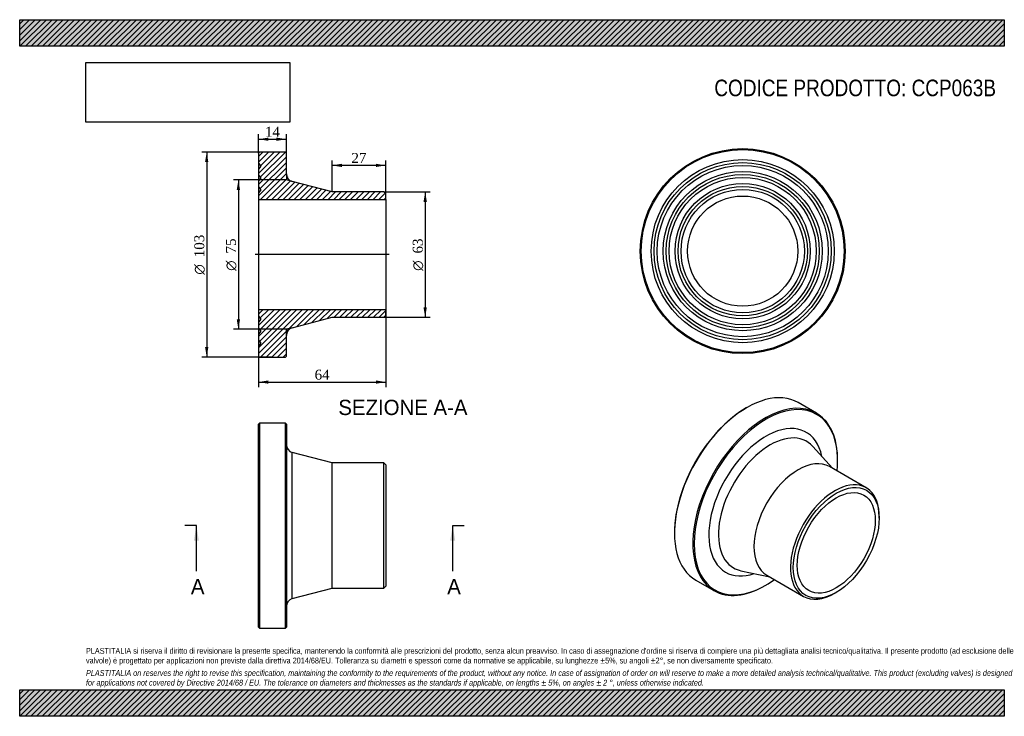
# Model space of a CAD drawing. Header units: millimetres. Extents: x 0 to 495, y 0 to 350.
import ezdxf
from ezdxf.enums import TextEntityAlignment as Align
from ezdxf.lldxf.tags import DXFTag

# ---------------------------------------------------------------- set-up
doc = ezdxf.new("R2010")
doc.units = ezdxf.units.MM
doc.header["$LTSCALE"] = 1.666667
for name, color, linetype in [('CCP063B', 7, 'Continuous'), ('Default', 7, 'Continuous'), ('DV4_Default', 7, 'Continuous')]:
    doc.layers.add(name, color=color, linetype=linetype)
doc.styles.add('SEACAD_Solid_Edge_ANSI', font='seans.ttf')
doc.styles.add('SEACAD_Solid_Edge_ANSI1_Symbols', font='semeca1.ttf')
doc.styles.add('SEACAD_Times_New_Roman', font='times.ttf')
tags = doc.linetypes.add('CENTER2', pattern=[28.575, 19.05, -3.175, 3.175, -3.175]).pattern_tags.tags
tags[10:11] = [DXFTag(74, 4), DXFTag(75, 0), DXFTag(340, '0'), DXFTag(46, 0.0), DXFTag(50, 0.0), DXFTag(44, 0.0), DXFTag(45, 0.0)]
tags[8:9] = [DXFTag(74, 4), DXFTag(75, 0), DXFTag(340, '0'), DXFTag(46, 0.0), DXFTag(50, 0.0), DXFTag(44, 0.0), DXFTag(45, 0.0)]
tags[6:7] = [DXFTag(74, 4), DXFTag(75, 0), DXFTag(340, '0'), DXFTag(46, 0.0), DXFTag(50, 0.0), DXFTag(44, 0.0), DXFTag(45, 0.0)]
tags[4:5] = [DXFTag(74, 4), DXFTag(75, 0), DXFTag(340, '0'), DXFTag(46, 0.0), DXFTag(50, 0.0), DXFTag(44, 0.0), DXFTag(45, 0.0)]
doc.dimstyles.new('ANSImm', dxfattribs={"dimtxt": 5, "dimasz": 5, "dimexe": 2.5, "dimexo": 0, "dimgap": 1.25, "dimtad": 1, "dimdsep": 46, "dimtxsty": 'SEACAD_Times_New_Roman', "dimblk1": '_SE_FILLED', "dimblk2": '_SE_FILLED', "dimsah": 1, "dimcen": 2.5, "dimazin": 0, "dimtfac": 0.85, "dimtdec": 3, "dimtofl": 0, "dimtmove": 0, "dimatfit": 3, "dimfxl": 1, "dimarcsym": 0})
picture_1 = doc.add_image_def('image1.jpg', size_in_pixel=(4302, 1260))

# ---------------------------------------------------------------- blocks, each defined once
blk = doc.blocks.new('SE')
at = {"layer": 'CCP063B', "color": 7, "linetype": 'Continuous'}
for p, q in [((120.57, 147.34), (120.07, 146.84)), ((120.07, 44.84), (120.07, 146.84)), ((120.57, 147.34), (120.57, 44.34)), ((133.57, 147.34), (120.57, 147.34)), ((133.57, 44.34), (133.57, 147.34)), ((134.07, 146.84), (133.57, 147.34)), ((134.07, 146.84), (134.07, 44.84)), ((137.06, 59.12), (137.06, 132.56)), ((157.07, 127.34), (137.06, 132.56)), ((157.07, 64.34), (157.07, 127.34)), ((183.07, 127.34), (157.07, 127.34)), ((183.07, 64.34), (183.07, 127.34)), ((184.07, 126.34), (183.07, 127.34)), ((184.07, 126.34), (184.07, 65.34)), ((183.07, 64.34), (184.07, 65.34)), ((137.06, 59.12), (157.07, 64.34)), ((157.07, 64.34), (183.07, 64.34)), ((120.07, 44.84), (120.57, 44.34)), ((133.57, 44.34), (134.07, 44.84)), ((120.57, 44.34), (133.57, 44.34))]:
    blk.add_line(p, q, dxfattribs=at)
for centre, start, end in [((138.07, 136.43), 180, 255.3791), ((138.07, 55.25), 104.6209, 180)]:
    blk.add_arc(centre, 4, start, end, dxfattribs=at)
blk = doc.blocks.new('SE1')
at = {"layer": 'CCP063B', "color": 7, "linetype": 'Continuous'}
for p, q in [((365.6, 155.11), (365.25, 154.9)), ((400.54, 152.35), (391.35, 157.66)), ((408.63, 124.59), (398.69, 135.63)), ((411.21, 128.37), (411.21, 128.78)), ((425.54, 114.82), (407.16, 125.44)), ((432.07, 99.59), (432.07, 100.4)), ((329.18, 92.44), (329.18, 92.03)), ((362.6, 73.12), (377.13, 70.03)), ((375.66, 70.88), (394.04, 60.26)), ((339.85, 68.46), (349.04, 63.15)), ((374.79, 65.7), (375.15, 65.91)), ((409.79, 61.82), (410.5, 62.23))]:
    blk.add_line(p, q, dxfattribs=at)
for centre, major_axis, start_param, end_param in [((365.6, 113.06), (25.75, 44.6), 0, 3.141593), ((375.15, 107.55), (25.5, 44.17), 0, 4.046642), ((365.25, 113.26), (-25.5, -44.17), 3.926991, 5.497787), ((374.79, 107.75), (-25.75, -44.6), 2.356194, 6.283185), ((375.15, 107.55), (25.5, 44.17), 5.378136, 6.283185), ((375.15, 107.55), (-20.3, -35.15), 2.563328, 6.283185), ((377.26, 106.33), (-18.36, -31.8), 2.956068, 6.283185), ((391.41, 98.16), (-15.75, -27.28), 3.141593, 6.283185), ((409.79, 87.54), (-15.75, -27.28), 2.356194, 6.283185), ((377.26, 106.33), (-18.36, -31.8), 0, 0.185525), ((375.15, 107.55), (-20.3, -35.15), 0, 0.578265), ((374.79, 107.75), (-25.75, -44.6), 0, 0.785398), ((409.79, 87.54), (-15.75, -27.28), 0, 0.785398)]:
    blk.add_ellipse(centre, major_axis=major_axis, ratio=0.57735, start_param=start_param, end_param=end_param, dxfattribs=at)
for major_axis in [(15.25, 26.41), (-13.85, -23.99)]:
    blk.add_ellipse((410.5, 87.14), major_axis=major_axis, ratio=0.57735, dxfattribs=at)
blk = doc.blocks.new('SE2')
at = {"layer": 'CCP063B', "color": 7, "linetype": 'Continuous'}
for radius in [51.5, 51, 46, 44.5, 43, 40, 38.5, 37, 34, 32.5, 31, 27.7]:
    blk.add_circle((363.48, 233.72), radius, dxfattribs=at)
blk = doc.blocks.new('SE4')
at = {"color": 7, "linetype": 'Continuous', "style": 'SEACAD_Solid_Edge_ANSI'}
blk.add_text('A', height=7.67, dxfattribs=at).set_placement((86.07, 69.01), align=Align.TOP_LEFT)
blk = doc.blocks.new('SE5')
at = {"color": 7, "linetype": 'Continuous', "style": 'SEACAD_Solid_Edge_ANSI'}
blk.add_text('A', height=7.67, dxfattribs=at).set_placement((214.93, 69.01), align=Align.TOP_LEFT)
blk = doc.blocks.new('SEANNOT_GROUP')
at = {"linetype": 'Continuous'}
blk.add_hatch(color=7, dxfattribs=at).paths.add_polyline_path([(90.11, 88.17), (88.84, 95.84), (87.56, 88.17)])
at = {"color": 7, "linetype": 'Continuous'}
blk.add_lwpolyline([(88.84, 72.84), (88.84, 95.84)], dxfattribs=at)
blk = doc.blocks.new('SEANNOT_GROUP1')
at = {"linetype": 'Continuous'}
blk.add_hatch(color=7, dxfattribs=at).paths.add_polyline_path([(218.97, 88.17), (217.69, 95.84), (216.41, 88.17)])
at = {"color": 7, "linetype": 'Continuous'}
blk.add_lwpolyline([(217.69, 72.84), (217.69, 95.84)], dxfattribs=at)
blk = doc.blocks.new('SE3')
at = {"layer": 'Default', "color": 7, "linetype": 'CENTER2'}
for p, q in [((88.84, 95.84), (83.09, 95.84)), ((217.69, 95.84), (223.44, 95.84))]:
    blk.add_line(p, q, dxfattribs=at)
at = {"layer": 'Default', "color": 7, "linetype": 'CENTER2', "const_width": 0.0001}
blk.add_lwpolyline([(88.84, 95.84), (217.69, 95.84)], dxfattribs=at)
at = {"layer": 'Default'}
for name in ['SEANNOT_GROUP', 'SEANNOT_GROUP1', 'SE4', 'SE5']:
    blk.add_blockref(name, (0, 0), dxfattribs=at)
blk = doc.blocks.new('SE6')
at = {"layer": 'CCP063B', "linetype": 'Continuous'}
h = blk.add_hatch(dxfattribs=at)
h.set_pattern_fill('LINE', scale=0.62992, angle=45, style=0)
edge = h.paths.add_edge_path()
edge.add_line((183.07, 263.47), (157.07, 263.47))
edge.add_line((157.07, 263.47), (137.06, 268.69))
edge.add_arc((138.07, 272.56), 4, 180, 255.3791, ccw=False)
edge.add_line((134.07, 272.56), (134.07, 282.97))
edge.add_line((134.07, 282.97), (133.57, 283.47))
edge.add_line((133.57, 283.47), (120.57, 283.47))
edge.add_line((120.57, 283.47), (120.07, 282.97))
edge.add_line((120.07, 282.97), (120.07, 277.97))
edge.add_line((120.07, 277.97), (121.17, 276.47))
edge.add_line((121.17, 276.47), (120.07, 274.97))
edge.add_line((120.07, 274.97), (120.07, 271.97))
edge.add_line((120.07, 271.97), (121.17, 270.47))
edge.add_line((121.17, 270.47), (120.07, 268.97))
edge.add_line((120.07, 268.97), (120.07, 265.97))
edge.add_line((120.07, 265.97), (121.17, 264.47))
edge.add_line((121.17, 264.47), (120.07, 262.97))
edge.add_line((120.07, 262.97), (120.07, 259.67))
edge.add_line((120.07, 259.67), (184.07, 259.67))
edge.add_line((184.07, 259.67), (184.07, 262.47))
edge.add_line((184.07, 262.47), (183.07, 263.47))
h = blk.add_hatch(dxfattribs=at)
h.set_pattern_fill('LINE', scale=0.62992, angle=45, style=0)
edge = h.paths.add_edge_path()
edge.add_line((184.07, 201.47), (184.07, 204.27))
edge.add_line((184.07, 204.27), (120.07, 204.27))
edge.add_line((120.07, 204.27), (120.07, 200.97))
edge.add_line((120.07, 200.97), (121.17, 199.47))
edge.add_line((121.17, 199.47), (120.07, 197.97))
edge.add_line((120.07, 197.97), (120.07, 194.97))
edge.add_line((120.07, 194.97), (121.17, 193.47))
edge.add_line((121.17, 193.47), (120.07, 191.97))
edge.add_line((120.07, 191.97), (120.07, 188.97))
edge.add_line((120.07, 188.97), (121.17, 187.47))
edge.add_line((121.17, 187.47), (120.07, 185.97))
edge.add_line((120.07, 185.97), (120.07, 180.97))
edge.add_line((120.07, 180.97), (120.57, 180.47))
edge.add_line((120.57, 180.47), (133.57, 180.47))
edge.add_line((133.57, 180.47), (134.07, 180.97))
edge.add_line((134.07, 180.97), (134.07, 191.38))
edge.add_arc((138.07, 191.38), 4, 104.6209, 180, ccw=False)
edge.add_line((137.06, 195.25), (157.07, 200.47))
edge.add_line((157.07, 200.47), (183.07, 200.47))
edge.add_line((183.07, 200.47), (184.07, 201.47))
at = {"layer": 'CCP063B', "color": 7, "linetype": 'Continuous'}
for p, q in [((120.07, 282.97), (120.57, 283.47)), ((120.07, 282.97), (120.07, 277.97)), ((133.57, 283.47), (120.57, 283.47)), ((133.57, 283.47), (134.07, 282.97)), ((134.07, 272.56), (134.07, 282.97)), ((120.07, 277.97), (120.07, 274.97)), ((120.07, 277.97), (121.17, 276.47)), ((121.17, 276.47), (120.07, 274.97)), ((120.07, 274.97), (120.07, 271.97)), ((120.07, 271.97), (120.07, 268.97)), ((120.07, 271.97), (121.17, 270.47)), ((121.17, 270.47), (120.07, 268.97)), ((120.07, 268.97), (120.07, 265.97)), ((157.07, 263.47), (137.06, 268.69)), ((120.07, 265.97), (120.07, 262.97)), ((120.07, 265.97), (121.17, 264.47)), ((121.17, 264.47), (120.07, 262.97)), ((120.07, 262.97), (120.07, 259.67)), ((183.07, 263.47), (157.07, 263.47)), ((183.07, 263.47), (184.07, 262.47)), ((184.07, 259.67), (184.07, 262.47)), ((120.07, 259.67), (120.07, 204.27)), ((120.07, 259.67), (184.07, 259.67)), ((184.07, 259.67), (184.07, 204.27)), ((184.07, 204.27), (120.07, 204.27)), ((120.07, 204.27), (120.07, 200.97)), ((184.07, 201.47), (184.07, 204.27)), ((120.07, 200.97), (120.07, 197.97)), ((120.07, 200.97), (121.17, 199.47)), ((121.17, 199.47), (120.07, 197.97)), ((137.06, 195.25), (157.07, 200.47)), ((157.07, 200.47), (183.07, 200.47)), ((184.07, 201.47), (183.07, 200.47)), ((120.07, 197.97), (120.07, 194.97)), ((120.07, 194.97), (120.07, 191.97)), ((120.07, 194.97), (121.17, 193.47)), ((121.17, 193.47), (120.07, 191.97)), ((120.07, 191.97), (120.07, 188.97)), ((120.07, 188.97), (120.07, 185.97)), ((120.07, 188.97), (121.17, 187.47)), ((134.07, 180.97), (134.07, 191.38)), ((121.17, 187.47), (120.07, 185.97)), ((120.07, 185.97), (120.07, 180.97)), ((120.57, 180.47), (120.07, 180.97)), ((120.57, 180.47), (133.57, 180.47)), ((134.07, 180.97), (133.57, 180.47))]:
    blk.add_line(p, q, dxfattribs=at)
for centre, start, end in [((138.07, 272.56), 180, 255.3791), ((138.07, 191.38), 104.6209, 180)]:
    blk.add_arc(centre, 4, start, end, dxfattribs=at)
at = {"layer": 'DV4_Default', "color": 7, "linetype": 'CENTER2'}
for p, q in [((134.07, 272.56), (134.07, 269.47)), ((137.06, 268.69), (134.07, 269.47)), ((185.82, 231.97), (118.32, 231.97)), ((137.06, 195.25), (134.07, 194.47)), ((134.07, 191.38), (134.07, 194.47))]:
    blk.add_line(p, q, dxfattribs=at)
blk = doc.blocks.new('DMBLK124')
at = {"layer": 'Default', "linetype": 'Continuous'}
for points in [[(125.07, 290.78), (120.07, 289.95), (125.07, 289.12)], [(129.07, 290.78), (129.07, 289.12), (134.07, 289.95)]]:
    blk.add_hatch(color=7, dxfattribs=at).paths.add_polyline_path(points)
at = {"layer": 'Default', "color": 7, "linetype": 'Continuous'}
for p, q in [((120.07, 282.97), (120.07, 292.45)), ((134.07, 282.97), (134.07, 292.45)), ((120.07, 289.95), (134.07, 289.95))]:
    blk.add_line(p, q, dxfattribs=at)
at = {"layer": 'Default', "color": 7, "linetype": 'Continuous', "style": 'SEACAD_Times_New_Roman'}
blk.add_text('14', height=5, dxfattribs=at).set_placement((123.28, 296.2), align=Align.TOP_LEFT)
blk = doc.blocks.new('_SE_FILLED')
at = {"color": 0}
blk.add_line((0, 0), (-1, 0), dxfattribs=at)
blk.add_solid([(0, 0), (-1, -0.1665), (-1, 0.1665), (0, 0)], dxfattribs=at)
blk = doc.blocks.new('DMBLK125')
at = {"layer": 'Default', "linetype": 'Continuous'}
for points in [[(125.07, 167.08), (125.07, 168.75), (120.07, 167.91)], [(179.07, 167.08), (184.07, 167.91), (179.07, 168.75)]]:
    blk.add_hatch(color=7, dxfattribs=at).paths.add_polyline_path(points)
at = {"layer": 'Default', "color": 7, "linetype": 'Continuous'}
for p, q in [((120.07, 204.27), (120.07, 165.41)), ((184.07, 204.27), (184.07, 165.41)), ((120.07, 167.91), (184.07, 167.91))]:
    blk.add_line(p, q, dxfattribs=at)
at = {"layer": 'Default', "color": 7, "linetype": 'Continuous', "style": 'SEACAD_Times_New_Roman'}
blk.add_text('64', height=5, dxfattribs=at).set_placement((148.28, 174.16), align=Align.TOP_LEFT)
blk = doc.blocks.new('DMBLK126')
at = {"layer": 'Default', "linetype": 'Continuous'}
for points in [[(162.07, 277.63), (157.07, 276.8), (162.07, 275.97)], [(179.07, 277.63), (179.07, 275.97), (184.07, 276.8)]]:
    blk.add_hatch(color=7, dxfattribs=at).paths.add_polyline_path(points)
at = {"layer": 'Default', "color": 7, "linetype": 'Continuous'}
for p, q in [((157.07, 263.47), (157.07, 279.3)), ((184.07, 259.67), (184.07, 279.3)), ((184.07, 276.8), (157.07, 276.8))]:
    blk.add_line(p, q, dxfattribs=at)
at = {"layer": 'Default', "color": 7, "linetype": 'Continuous', "style": 'SEACAD_Times_New_Roman'}
blk.add_text('27', height=5, dxfattribs=at).set_placement((166.78, 283.05), align=Align.TOP_LEFT)
blk = doc.blocks.new('GDimGGroup')
at = {"layer": 'Default', "linetype": 'Continuous'}
for points in [[(93.19, 278.47), (94.85, 278.47), (94.02, 283.47)], [(93.19, 185.47), (94.02, 180.47), (94.85, 185.47)]]:
    blk.add_hatch(color=7, dxfattribs=at).paths.add_polyline_path(points)
at = {"layer": 'Default', "color": 7, "linetype": 'Continuous'}
for p, q in [((127.07, 283.47), (91.52, 283.47)), ((94.02, 283.47), (94.02, 180.47)), ((127.07, 180.47), (91.52, 180.47))]:
    blk.add_line(p, q, dxfattribs=at)
for s, style, p in [('103', 'SEACAD_Times_New_Roman', (87.77, 230.64)), ('O', 'SEACAD_Solid_Edge_ANSI1_Symbols', (87.77, 221.93))]:
    blk.add_text(s, height=5, rotation=90, dxfattribs=dict(at, style=style)).set_placement(p, align=Align.TOP_LEFT)
blk = doc.blocks.new('GDimGGroup1')
at = {"layer": 'Default', "linetype": 'Continuous'}
for points in [[(109.12, 264.47), (110.78, 264.47), (109.95, 269.47)], [(109.12, 199.47), (109.95, 194.47), (110.78, 199.47)]]:
    blk.add_hatch(color=7, dxfattribs=at).paths.add_polyline_path(points)
at = {"layer": 'Default', "color": 7, "linetype": 'Continuous'}
for p, q in [((134.07, 269.47), (107.45, 269.47)), ((109.95, 269.47), (109.95, 194.47)), ((134.07, 194.47), (107.45, 194.47))]:
    blk.add_line(p, q, dxfattribs=at)
for s, style, p in [('75', 'SEACAD_Times_New_Roman', (103.7, 232.53)), ('O', 'SEACAD_Solid_Edge_ANSI1_Symbols', (103.7, 223.83))]:
    blk.add_text(s, height=5, rotation=90, dxfattribs=dict(at, style=style)).set_placement(p, align=Align.TOP_LEFT)
blk = doc.blocks.new('GDimGGroup2')
at = {"layer": 'Default', "linetype": 'Continuous'}
for points in [[(204.69, 258.47), (203.85, 263.47), (203.02, 258.47)], [(204.69, 205.47), (203.02, 205.47), (203.85, 200.47)]]:
    blk.add_hatch(color=7, dxfattribs=at).paths.add_polyline_path(points)
at = {"layer": 'Default', "color": 7, "linetype": 'Continuous'}
for p, q in [((183.07, 263.47), (206.35, 263.47)), ((203.85, 263.47), (203.85, 200.47)), ((183.07, 200.47), (206.35, 200.47))]:
    blk.add_line(p, q, dxfattribs=at)
for s, style, p in [('63', 'SEACAD_Times_New_Roman', (197.6, 232.53)), ('O', 'SEACAD_Solid_Edge_ANSI1_Symbols', (197.6, 223.83))]:
    blk.add_text(s, height=5, rotation=90, dxfattribs=dict(at, style=style)).set_placement(p, align=Align.TOP_LEFT)

msp = doc.modelspace()

# ---------------------------------------------------------------- hatches: boundary and pattern name
at = {"layer": 'Default', "linetype": 'Continuous'}
h = msp.add_hatch(dxfattribs=at)
h.set_pattern_fill('LINE', scale=0.62992, angle=45, style=0)
h.paths.add_polyline_path([(495, 336.667), (495, 350), (0, 350), (0, 336.667)])
for points in [[(495, 336.667), (495, 350), (0, 350), (0, 336.667)], [(495, 0), (495, 13.333), (0, 13.333), (0, 0)]]:
    msp.add_hatch(color=7, dxfattribs=at).paths.add_polyline_path(points)
h = msp.add_hatch(dxfattribs=at)
h.set_pattern_fill('LINE', scale=0.62992, angle=45, style=0)
h.paths.add_polyline_path([(495, 0), (495, 13.333), (0, 13.333), (0, 0)])

# ---------------------------------------------------------------- linework, layer by layer
at = {"layer": 'Default', "color": 7, "linetype": 'Continuous'}
for p, q in [((0, 350), (495, 350)), ((0, 336.667), (0, 350)), ((495, 350), (495, 336.667)), ((495, 336.667), (0, 336.667)), ((0, 13.333), (495, 13.333)), ((0, 0), (0, 13.333)), ((495, 13.333), (495, 0)), ((495, 0), (0, 0))]:
    msp.add_line(p, q, dxfattribs=at)

# ---------------------------------------------------------------- block references
at = {"layer": 'Default'}
for name in ['GDimGGroup', 'SE6', 'SE2', 'GDimGGroup1', 'GDimGGroup2', 'SE1', 'SE', 'SE3']:
    msp.add_blockref(name, (0, 0), dxfattribs=at)

# ---------------------------------------------------------------- texts
at = {"layer": 'Default', "color": 7, "linetype": 'Continuous', "style": 'SEACAD_Solid_Edge_ANSI'}
msp.add_text('SEZIONE A-A', height=7.66667, dxfattribs=at).set_placement((160.185, 159.034), align=Align.TOP_LEFT)
at = {"layer": 'Default', "attachment_point": 1}
for s, insert, char_height, width in [('{\\fArial Narrow|b0||i0||c0|p34;\\C7;\\H8.333333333;\\W1.;CODICE PRODOTTO: CCP063B}', (349.213, 319.89), 8.33333, 141.93562), ("{\\fArial Narrow|b0||i0||c0|p34;\\C7;\\H2.916666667;\\W1.;PLASTITALIA si riserva il diritto di revisionare la presente specifica, mantenendo la conformità alle prescrizioni del prodotto, senza alcun preavviso. In caso di assegnazione d'ordine si riserva di compiere una più dettagliata analisi tecnico/qualitativa. Il presente prodotto (ad esclusione delle \\P}{\\fArial Narrow|b0||i0||c0|p34;\\C7;\\H2.916666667;\\W1.;valvole) è progettato per applicazioni non previste dalla direttiva 2014/68/EU. Tolleranza su diametri e spessori come da normative se applicabile, su lunghezze ±5%, su angoli ±2°, se non diversamente specificato.\\P}{\\fArial Narrow|b0||i0||c0|p34;\\C7;\\H0.8333333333;\\W1.;   \\P}{\\fArial Narrow|b0||i1||c0|p34;\\C7;\\H2.916666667;\\W1.;PLASTITALIA on reserves the right to revise this specification, maintaining the conformity to the requirements of the product, without any notice. In case of assignation of order on will reserve to make a more detailed analysis technical/qualitative. This product (excluding valves) is designed \\P}{\\fArial Narrow|b0||i1||c0|p34;\\C7;\\H2.916666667;\\W1.;for applications not covered by Directive 2014/68 / EU. The tolerance on diameters and thicknesses as the standards if applicable, on lengths ± 5%, on angles ± 2 °, unless otherwise indicated.\\P}", (33.333, 34.337), 2.916667, 428.33333)]:
    msp.add_mtext(s, dxfattribs=dict(at, insert=insert, char_height=char_height, width=width))

# ---------------------------------------------------------------- dimensions: what is measured, and where the dimension line sits
at = {"layer": 'Default', "color": 7, "linetype": 'Continuous'}
for base, p1, p2, picture, middle in [((120.073, 289.949), (120.073, 282.973), (134.073, 282.973), 'DMBLK124', (127.073, 289.949)), ((120.073, 167.912), (120.073, 204.273), (184.073, 204.273), 'DMBLK125', (152.073, 167.912))]:
    dim = msp.add_linear_dim(base=base, p1=p1, p2=p2, angle=0, text='\\A1;<>', dimstyle='ANSImm', dxfattribs=at)
    dim.commit()
    dim.dimension.update_dxf_attribs({"geometry": picture, "text_midpoint": middle, "dimtype": 161})
dim = msp.add_linear_dim(base=(157.073, 276.8), p1=(184.073, 259.673), p2=(157.073, 263.473), text='\\A1;<>', dimstyle='ANSImm', dxfattribs=at)
dim.commit()
dim.dimension.update_dxf_attribs({"geometry": 'DMBLK126', "text_midpoint": (170.573, 276.8), "dimtype": 160})

# ---------------------------------------------------------------- pictures from other files: only their frames are drawn
image = msp.add_image(picture_1, insert=(33.333, 298.505), size_in_units=(102.429, 30))
image.dxf.flags = 7

doc.saveas('drawing.dxf')
